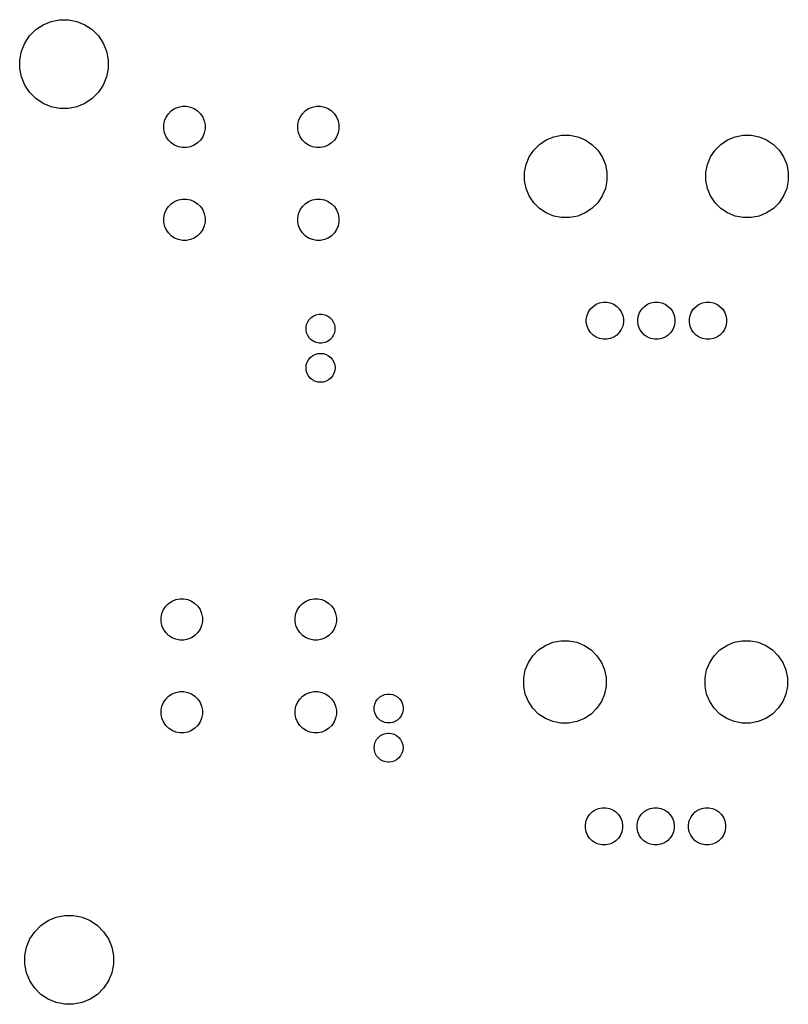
# Model space of a CAD drawing. Extents: x 3.14 to 8.97, y -6.18 to -2.48.
# Tile 2 of 8: x 3.14 to 4.6, y -4.45 to -2.58. Entities that reach past the tile are written whole.
import ezdxf

# ---------------------------------------------------------------- set-up
doc = ezdxf.new("R2010")
doc.units = 0
doc.header["$MEASUREMENT"] = 0
doc.layers.add('BLACK', color=7, linetype='CONTINUOUS')

msp = doc.modelspace()

# ---------------------------------------------------------------- linework, layer by layer
at = {"layer": 'BLACK', "linetype": 'CONTINUOUS'}
for p, q in [((3.16604, -2.59425), (3.17991, -2.58499)), ((3.17991, -2.58499), (3.19531, -2.57861)), ((3.19531, -2.57861), (3.21166, -2.57535)), ((3.21166, -2.57535), (3.22834, -2.57535)), ((3.22834, -2.57535), (3.24469, -2.57861)), ((3.24469, -2.57861), (3.26009, -2.58499)), ((3.26009, -2.58499), (3.27396, -2.59425)), ((3.14499, -2.61991), (3.15425, -2.60604)), ((3.15425, -2.60604), (3.16604, -2.59425)), ((3.27396, -2.59425), (3.28575, -2.60604)), ((3.28575, -2.60604), (3.29501, -2.61991)), ((3.13861, -2.63531), (3.14499, -2.61991)), ((3.29501, -2.61991), (3.30139, -2.63531)), ((3.13535, -2.65166), (3.13861, -2.63531)), ((3.30139, -2.63531), (3.30465, -2.65166)), ((3.13535, -2.66834), (3.13535, -2.65166)), ((3.13861, -2.68469), (3.13535, -2.66834)), ((3.30465, -2.66834), (3.30139, -2.68469)), ((3.30465, -2.65166), (3.30465, -2.66834)), ((3.14499, -2.70009), (3.13861, -2.68469)), ((3.30139, -2.68469), (3.29501, -2.70009)), ((3.15425, -2.71396), (3.14499, -2.70009)), ((3.29501, -2.70009), (3.28575, -2.71396)), ((3.16604, -2.72575), (3.15425, -2.71396)), ((3.28575, -2.71396), (3.27396, -2.72575)), ((3.17991, -2.73501), (3.16604, -2.72575)), ((3.19531, -2.74139), (3.17991, -2.73501)), ((3.21166, -2.74465), (3.19531, -2.74139)), ((3.24469, -2.74139), (3.22834, -2.74465)), ((3.26009, -2.73501), (3.24469, -2.74139)), ((3.27396, -2.72575), (3.26009, -2.73501)), ((3.43135, -2.74511), (3.43852, -2.74214)), ((3.43852, -2.74214), (3.44612, -2.74063)), ((3.44612, -2.74063), (3.45388, -2.74063)), ((3.45388, -2.74063), (3.46148, -2.74214)), ((3.46148, -2.74214), (3.46865, -2.74511)), ((3.68726, -2.74511), (3.69442, -2.74214)), ((3.69442, -2.74214), (3.70203, -2.74063)), ((3.70203, -2.74063), (3.70978, -2.74063)), ((3.70978, -2.74063), (3.71739, -2.74214)), ((3.71739, -2.74214), (3.72455, -2.74511)), ((3.22834, -2.74465), (3.21166, -2.74465)), ((3.41214, -2.76852), (3.41511, -2.76135)), ((3.41511, -2.76135), (3.41942, -2.7549)), ((3.41942, -2.7549), (3.4249, -2.74942)), ((3.4249, -2.74942), (3.43135, -2.74511)), ((3.46865, -2.74511), (3.4751, -2.74942)), ((3.4751, -2.74942), (3.48058, -2.7549)), ((3.48058, -2.7549), (3.48489, -2.76135)), ((3.48489, -2.76135), (3.48786, -2.76852)), ((3.66805, -2.76852), (3.67102, -2.76135)), ((3.67102, -2.76135), (3.67532, -2.7549)), ((3.67532, -2.7549), (3.68081, -2.74942)), ((3.68081, -2.74942), (3.68726, -2.74511)), ((3.72455, -2.74511), (3.731, -2.74942)), ((3.731, -2.74942), (3.73649, -2.7549)), ((3.73649, -2.7549), (3.74079, -2.76135)), ((3.74079, -2.76135), (3.74376, -2.76852)), ((3.41063, -2.77612), (3.41214, -2.76852)), ((3.41063, -2.78388), (3.41063, -2.77612)), ((3.48786, -2.76852), (3.48937, -2.77612)), ((3.48937, -2.77612), (3.48937, -2.78388)), ((3.66654, -2.77612), (3.66805, -2.76852)), ((3.66654, -2.78388), (3.66654, -2.77612)), ((3.74376, -2.76852), (3.74528, -2.77612)), ((3.74528, -2.77612), (3.74528, -2.78388)), ((3.41214, -2.79148), (3.41063, -2.78388)), ((3.41511, -2.79865), (3.41214, -2.79148)), ((3.41942, -2.8051), (3.41511, -2.79865)), ((3.48489, -2.79865), (3.48058, -2.8051)), ((3.48786, -2.79148), (3.48489, -2.79865)), ((3.48937, -2.78388), (3.48786, -2.79148)), ((3.66805, -2.79148), (3.66654, -2.78388)), ((3.67102, -2.79865), (3.66805, -2.79148)), ((3.67532, -2.8051), (3.67102, -2.79865)), ((3.74079, -2.79865), (3.73649, -2.8051)), ((3.74376, -2.79148), (3.74079, -2.79865)), ((3.74528, -2.78388), (3.74376, -2.79148)), ((4.14105, -2.80463), (4.15538, -2.7987)), ((4.15538, -2.7987), (4.17059, -2.79567)), ((4.17059, -2.79567), (4.1861, -2.79567)), ((4.1861, -2.79567), (4.20131, -2.7987)), ((4.20131, -2.7987), (4.21564, -2.80463)), ((4.48751, -2.80463), (4.50184, -2.7987)), ((4.50184, -2.7987), (4.51705, -2.79567)), ((4.51705, -2.79567), (4.53256, -2.79567)), ((4.53256, -2.79567), (4.54777, -2.7987)), ((4.54777, -2.7987), (4.5621, -2.80463)), ((3.4249, -2.81058), (3.41942, -2.8051)), ((3.43135, -2.81489), (3.4249, -2.81058)), ((3.43852, -2.81786), (3.43135, -2.81489)), ((3.44612, -2.81937), (3.43852, -2.81786)), ((3.46148, -2.81786), (3.45388, -2.81937)), ((3.46865, -2.81489), (3.46148, -2.81786)), ((3.4751, -2.81058), (3.46865, -2.81489)), ((3.48058, -2.8051), (3.4751, -2.81058)), ((3.68081, -2.81058), (3.67532, -2.8051)), ((3.68726, -2.81489), (3.68081, -2.81058)), ((3.69442, -2.81786), (3.68726, -2.81489)), ((3.70203, -2.81937), (3.69442, -2.81786)), ((3.71739, -2.81786), (3.70978, -2.81937)), ((3.72455, -2.81489), (3.71739, -2.81786)), ((3.731, -2.81058), (3.72455, -2.81489)), ((3.73649, -2.8051), (3.731, -2.81058)), ((4.11719, -2.82422), (4.12815, -2.81325)), ((4.12815, -2.81325), (4.14105, -2.80463)), ((4.21564, -2.80463), (4.22854, -2.81325)), ((4.22854, -2.81325), (4.23951, -2.82422)), ((4.46364, -2.82422), (4.47461, -2.81325)), ((4.47461, -2.81325), (4.48751, -2.80463)), ((4.5621, -2.80463), (4.575, -2.81325)), ((4.575, -2.81325), (4.58596, -2.82422)), ((3.45388, -2.81937), (3.44612, -2.81937)), ((3.70978, -2.81937), (3.70203, -2.81937)), ((4.10263, -2.85144), (4.10857, -2.83711)), ((4.10857, -2.83711), (4.11719, -2.82422)), ((4.23951, -2.82422), (4.24813, -2.83711)), ((4.24813, -2.83711), (4.25406, -2.85144)), ((4.44909, -2.85144), (4.45502, -2.83711)), ((4.45502, -2.83711), (4.46364, -2.82422)), ((4.58596, -2.82422), (4.59458, -2.83711)), ((4.59458, -2.83711), (4.60052, -2.85144)), ((4.09961, -2.86665), (4.10263, -2.85144)), ((4.25406, -2.85144), (4.25709, -2.86665)), ((4.44606, -2.86665), (4.44909, -2.85144)), ((4.60052, -2.85144), (4.60354, -2.86665)), ((4.09961, -2.88216), (4.09961, -2.86665)), ((4.25709, -2.86665), (4.25709, -2.88216)), ((4.44606, -2.88216), (4.44606, -2.86665)), ((4.60354, -2.86665), (4.60354, -2.88216)), ((4.10263, -2.89738), (4.09961, -2.88216)), ((4.25709, -2.88216), (4.25406, -2.89738)), ((4.44909, -2.89738), (4.44606, -2.88216)), ((4.60354, -2.88216), (4.60052, -2.89738)), ((4.10857, -2.91171), (4.10263, -2.89738)), ((4.11719, -2.9246), (4.10857, -2.91171)), ((4.24813, -2.91171), (4.23951, -2.9246)), ((4.25406, -2.89738), (4.24813, -2.91171)), ((4.45502, -2.91171), (4.44909, -2.89738)), ((4.46364, -2.9246), (4.45502, -2.91171)), ((4.59458, -2.91171), (4.58596, -2.9246)), ((4.60052, -2.89738), (4.59458, -2.91171)), ((3.41942, -2.93207), (3.4249, -2.92658)), ((3.4249, -2.92658), (3.43135, -2.92228)), ((3.43135, -2.92228), (3.43852, -2.91931)), ((3.43852, -2.91931), (3.44612, -2.9178)), ((3.44612, -2.9178), (3.45388, -2.9178)), ((3.45388, -2.9178), (3.46148, -2.91931)), ((3.46148, -2.91931), (3.46865, -2.92228)), ((3.46865, -2.92228), (3.4751, -2.92658)), ((3.4751, -2.92658), (3.48058, -2.93207)), ((3.67532, -2.93207), (3.68081, -2.92658)), ((3.68081, -2.92658), (3.68726, -2.92228)), ((3.68726, -2.92228), (3.69442, -2.91931)), ((3.69442, -2.91931), (3.70203, -2.9178)), ((3.70203, -2.9178), (3.70978, -2.9178)), ((3.70978, -2.9178), (3.71739, -2.91931)), ((3.71739, -2.91931), (3.72455, -2.92228)), ((3.72455, -2.92228), (3.731, -2.92658)), ((3.731, -2.92658), (3.73649, -2.93207)), ((4.12815, -2.93557), (4.11719, -2.9246)), ((4.23951, -2.9246), (4.22854, -2.93557)), ((4.47461, -2.93557), (4.46364, -2.9246)), ((4.58596, -2.9246), (4.575, -2.93557)), ((3.41063, -2.95329), (3.41214, -2.94568)), ((3.41214, -2.94568), (3.41511, -2.93852)), ((3.41511, -2.93852), (3.41942, -2.93207)), ((3.48058, -2.93207), (3.48489, -2.93852)), ((3.48489, -2.93852), (3.48786, -2.94568)), ((3.48786, -2.94568), (3.48937, -2.95329)), ((3.66654, -2.95329), (3.66805, -2.94568)), ((3.66805, -2.94568), (3.67102, -2.93852)), ((3.67102, -2.93852), (3.67532, -2.93207)), ((3.73649, -2.93207), (3.74079, -2.93852)), ((3.74079, -2.93852), (3.74376, -2.94568)), ((3.74376, -2.94568), (3.74528, -2.95329)), ((4.14105, -2.94419), (4.12815, -2.93557)), ((4.15538, -2.95012), (4.14105, -2.94419)), ((4.17059, -2.95315), (4.15538, -2.95012)), ((4.20131, -2.95012), (4.1861, -2.95315)), ((4.21564, -2.94419), (4.20131, -2.95012)), ((4.22854, -2.93557), (4.21564, -2.94419)), ((4.48751, -2.94419), (4.47461, -2.93557)), ((4.50184, -2.95012), (4.48751, -2.94419)), ((4.51705, -2.95315), (4.50184, -2.95012)), ((4.54777, -2.95012), (4.53256, -2.95315)), ((4.5621, -2.94419), (4.54777, -2.95012)), ((4.575, -2.93557), (4.5621, -2.94419)), ((3.41063, -2.96104), (3.41063, -2.95329)), ((3.41214, -2.96865), (3.41063, -2.96104)), ((3.41511, -2.97581), (3.41214, -2.96865)), ((3.48786, -2.96865), (3.48489, -2.97581)), ((3.48937, -2.96104), (3.48786, -2.96865)), ((3.48937, -2.95329), (3.48937, -2.96104)), ((3.66654, -2.96104), (3.66654, -2.95329)), ((3.66805, -2.96865), (3.66654, -2.96104)), ((3.67102, -2.97581), (3.66805, -2.96865)), ((3.74376, -2.96865), (3.74079, -2.97581)), ((3.74528, -2.96104), (3.74376, -2.96865)), ((3.74528, -2.95329), (3.74528, -2.96104)), ((4.1861, -2.95315), (4.17059, -2.95315)), ((4.53256, -2.95315), (4.51705, -2.95315)), ((3.41942, -2.98226), (3.41511, -2.97581)), ((3.4249, -2.98775), (3.41942, -2.98226)), ((3.43135, -2.99205), (3.4249, -2.98775)), ((3.4751, -2.98775), (3.46865, -2.99205)), ((3.48058, -2.98226), (3.4751, -2.98775)), ((3.48489, -2.97581), (3.48058, -2.98226)), ((3.67532, -2.98226), (3.67102, -2.97581)), ((3.68081, -2.98775), (3.67532, -2.98226)), ((3.68726, -2.99205), (3.68081, -2.98775)), ((3.731, -2.98775), (3.72455, -2.99205)), ((3.73649, -2.98226), (3.731, -2.98775)), ((3.74079, -2.97581), (3.73649, -2.98226)), ((3.43852, -2.99502), (3.43135, -2.99205)), ((3.44612, -2.99654), (3.43852, -2.99502)), ((3.45388, -2.99654), (3.44612, -2.99654)), ((3.46148, -2.99502), (3.45388, -2.99654)), ((3.46865, -2.99205), (3.46148, -2.99502)), ((3.69442, -2.99502), (3.68726, -2.99205)), ((3.70203, -2.99654), (3.69442, -2.99502)), ((3.70978, -2.99654), (3.70203, -2.99654)), ((3.71739, -2.99502), (3.70978, -2.99654)), ((3.72455, -2.99205), (3.71739, -2.99502)), ((4.23056, -3.12248), (4.23637, -3.1186)), ((4.23637, -3.1186), (4.24281, -3.11593)), ((4.24281, -3.11593), (4.24966, -3.11457)), ((4.24966, -3.11457), (4.25664, -3.11457)), ((4.25664, -3.11457), (4.26349, -3.11593)), ((4.26349, -3.11593), (4.26993, -3.1186)), ((4.26993, -3.1186), (4.27574, -3.12248)), ((4.32899, -3.12248), (4.33479, -3.1186)), ((4.33479, -3.1186), (4.34124, -3.11593)), ((4.34124, -3.11593), (4.34808, -3.11457)), ((4.34808, -3.11457), (4.35506, -3.11457)), ((4.35506, -3.11457), (4.36191, -3.11593)), ((4.36191, -3.11593), (4.36836, -3.1186)), ((4.36836, -3.1186), (4.37416, -3.12248)), ((4.42741, -3.12248), (4.43322, -3.1186)), ((4.43322, -3.1186), (4.43966, -3.11593)), ((4.43966, -3.11593), (4.44651, -3.11457)), ((4.44651, -3.11457), (4.45349, -3.11457)), ((4.45349, -3.11457), (4.46034, -3.11593)), ((4.46034, -3.11593), (4.46678, -3.1186)), ((4.46678, -3.1186), (4.47259, -3.12248)), ((3.70196, -3.1385), (3.70729, -3.13744)), ((3.70729, -3.13744), (3.71271, -3.13744)), ((3.71271, -3.13744), (3.71804, -3.1385)), ((4.21908, -3.13966), (4.22175, -3.13322)), ((4.22175, -3.13322), (4.22563, -3.12741)), ((4.22563, -3.12741), (4.23056, -3.12248)), ((4.27574, -3.12248), (4.28067, -3.12741)), ((4.28067, -3.12741), (4.28455, -3.13322)), ((4.28455, -3.13322), (4.28722, -3.13966)), ((4.3175, -3.13966), (4.32017, -3.13322)), ((4.32017, -3.13322), (4.32405, -3.12741)), ((4.32405, -3.12741), (4.32899, -3.12248)), ((4.37416, -3.12248), (4.3791, -3.12741)), ((4.3791, -3.12741), (4.38298, -3.13322)), ((4.38298, -3.13322), (4.38565, -3.13966)), ((4.41593, -3.13966), (4.4186, -3.13322)), ((4.4186, -3.13322), (4.42248, -3.12741)), ((4.42248, -3.12741), (4.42741, -3.12248)), ((4.47259, -3.12248), (4.47752, -3.12741)), ((4.47752, -3.12741), (4.4814, -3.13322)), ((4.4814, -3.13322), (4.48407, -3.13966)), ((3.68244, -3.16229), (3.6835, -3.15696)), ((3.6835, -3.15696), (3.68558, -3.15195)), ((3.68558, -3.15195), (3.68859, -3.14743)), ((3.68859, -3.14743), (3.69243, -3.14359)), ((3.69243, -3.14359), (3.69695, -3.14058)), ((3.69695, -3.14058), (3.70196, -3.1385)), ((3.71804, -3.1385), (3.72305, -3.14058)), ((3.72305, -3.14058), (3.72757, -3.14359)), ((3.72757, -3.14359), (3.73141, -3.14743)), ((3.73141, -3.14743), (3.73442, -3.15195)), ((3.73442, -3.15195), (3.7365, -3.15696)), ((3.7365, -3.15696), (3.73756, -3.16229)), ((4.21772, -3.14651), (4.21908, -3.13966)), ((4.21772, -3.15349), (4.21772, -3.14651)), ((4.21908, -3.16034), (4.21772, -3.15349)), ((4.28722, -3.13966), (4.28858, -3.14651)), ((4.28858, -3.15349), (4.28722, -3.16034)), ((4.28858, -3.14651), (4.28858, -3.15349)), ((4.31614, -3.14651), (4.3175, -3.13966)), ((4.31614, -3.15349), (4.31614, -3.14651)), ((4.3175, -3.16034), (4.31614, -3.15349)), ((4.38565, -3.13966), (4.38701, -3.14651)), ((4.38701, -3.15349), (4.38565, -3.16034)), ((4.38701, -3.14651), (4.38701, -3.15349)), ((4.41457, -3.14651), (4.41593, -3.13966)), ((4.41457, -3.15349), (4.41457, -3.14651)), ((4.41593, -3.16034), (4.41457, -3.15349)), ((4.48407, -3.13966), (4.48543, -3.14651)), ((4.48543, -3.15349), (4.48407, -3.16034)), ((4.48543, -3.14651), (4.48543, -3.15349)), ((3.68244, -3.16771), (3.68244, -3.16229)), ((3.6835, -3.17304), (3.68244, -3.16771)), ((3.68558, -3.17805), (3.6835, -3.17304)), ((3.7365, -3.17304), (3.73442, -3.17805)), ((3.73756, -3.16771), (3.7365, -3.17304)), ((3.73756, -3.16229), (3.73756, -3.16771)), ((4.22175, -3.16678), (4.21908, -3.16034)), ((4.22563, -3.17259), (4.22175, -3.16678)), ((4.23056, -3.17752), (4.22563, -3.17259)), ((4.28067, -3.17259), (4.27574, -3.17752)), ((4.28455, -3.16678), (4.28067, -3.17259)), ((4.28722, -3.16034), (4.28455, -3.16678)), ((4.32017, -3.16678), (4.3175, -3.16034)), ((4.32405, -3.17259), (4.32017, -3.16678)), ((4.32899, -3.17752), (4.32405, -3.17259)), ((4.3791, -3.17259), (4.37416, -3.17752)), ((4.38298, -3.16678), (4.3791, -3.17259)), ((4.38565, -3.16034), (4.38298, -3.16678)), ((4.4186, -3.16678), (4.41593, -3.16034)), ((4.42248, -3.17259), (4.4186, -3.16678)), ((4.42741, -3.17752), (4.42248, -3.17259)), ((4.47752, -3.17259), (4.47259, -3.17752)), ((4.4814, -3.16678), (4.47752, -3.17259)), ((4.48407, -3.16034), (4.4814, -3.16678)), ((3.68859, -3.18257), (3.68558, -3.17805)), ((3.69243, -3.18641), (3.68859, -3.18257)), ((3.69695, -3.18942), (3.69243, -3.18641)), ((3.70196, -3.1915), (3.69695, -3.18942)), ((3.70729, -3.19256), (3.70196, -3.1915)), ((3.71271, -3.19256), (3.70729, -3.19256)), ((3.71804, -3.1915), (3.71271, -3.19256)), ((3.72305, -3.18942), (3.71804, -3.1915)), ((3.72757, -3.18641), (3.72305, -3.18942)), ((3.73141, -3.18257), (3.72757, -3.18641)), ((3.73442, -3.17805), (3.73141, -3.18257)), ((4.23637, -3.1814), (4.23056, -3.17752)), ((4.24281, -3.18407), (4.23637, -3.1814)), ((4.24966, -3.18543), (4.24281, -3.18407)), ((4.25664, -3.18543), (4.24966, -3.18543)), ((4.26349, -3.18407), (4.25664, -3.18543)), ((4.26993, -3.1814), (4.26349, -3.18407)), ((4.27574, -3.17752), (4.26993, -3.1814)), ((4.33479, -3.1814), (4.32899, -3.17752)), ((4.34124, -3.18407), (4.33479, -3.1814)), ((4.34808, -3.18543), (4.34124, -3.18407)), ((4.35506, -3.18543), (4.34808, -3.18543)), ((4.36191, -3.18407), (4.35506, -3.18543)), ((4.36836, -3.1814), (4.36191, -3.18407)), ((4.37416, -3.17752), (4.36836, -3.1814)), ((4.43322, -3.1814), (4.42741, -3.17752)), ((4.43966, -3.18407), (4.43322, -3.1814)), ((4.44651, -3.18543), (4.43966, -3.18407)), ((4.45349, -3.18543), (4.44651, -3.18543)), ((4.46034, -3.18407), (4.45349, -3.18543)), ((4.46678, -3.1814), (4.46034, -3.18407)), ((4.47259, -3.17752), (4.46678, -3.1814)), ((3.6994, -3.21422), (3.7046, -3.21264)), ((3.7046, -3.21264), (3.70865, -3.21224)), ((3.70865, -3.21224), (3.71135, -3.21224)), ((3.71135, -3.21224), (3.7154, -3.21264)), ((3.7154, -3.21264), (3.7206, -3.21422)), ((3.68284, -3.2344), (3.68442, -3.22921)), ((3.68442, -3.22921), (3.68697, -3.22442)), ((3.68697, -3.22442), (3.69042, -3.22022)), ((3.69042, -3.22022), (3.69461, -3.21678)), ((3.69461, -3.21678), (3.6994, -3.21422)), ((3.7206, -3.21422), (3.72539, -3.21678)), ((3.72539, -3.21678), (3.72958, -3.22022)), ((3.72958, -3.22022), (3.73303, -3.22442)), ((3.73303, -3.22442), (3.73558, -3.22921)), ((3.73558, -3.22921), (3.73716, -3.2344)), ((3.68231, -3.2398), (3.68284, -3.2344)), ((3.68284, -3.24521), (3.68231, -3.2398)), ((3.68442, -3.2504), (3.68284, -3.24521)), ((3.68697, -3.25519), (3.68442, -3.2504)), ((3.73558, -3.2504), (3.73303, -3.25519)), ((3.73716, -3.24521), (3.73558, -3.2504)), ((3.73716, -3.2344), (3.73769, -3.2398)), ((3.73769, -3.2398), (3.73716, -3.24521)), ((3.69042, -3.25938), (3.68697, -3.25519)), ((3.69461, -3.26283), (3.69042, -3.25938)), ((3.6994, -3.26539), (3.69461, -3.26283)), ((3.7046, -3.26696), (3.6994, -3.26539)), ((3.70865, -3.26736), (3.7046, -3.26696)), ((3.71135, -3.26736), (3.70865, -3.26736)), ((3.7154, -3.26696), (3.71135, -3.26736)), ((3.7206, -3.26539), (3.7154, -3.26696)), ((3.72539, -3.26283), (3.7206, -3.26539)), ((3.72958, -3.25938), (3.72539, -3.26283)), ((3.73303, -3.25519), (3.72958, -3.25938)), ((3.42635, -3.68511), (3.43352, -3.68214)), ((3.43352, -3.68214), (3.44112, -3.68063)), ((3.44112, -3.68063), (3.44888, -3.68063)), ((3.44888, -3.68063), (3.45648, -3.68214)), ((3.45648, -3.68214), (3.46365, -3.68511)), ((3.68226, -3.68511), (3.68942, -3.68214)), ((3.68942, -3.68214), (3.69703, -3.68063)), ((3.69703, -3.68063), (3.70478, -3.68063)), ((3.70478, -3.68063), (3.71239, -3.68214)), ((3.71239, -3.68214), (3.71955, -3.68511)), ((3.40714, -3.70852), (3.41011, -3.70135)), ((3.41011, -3.70135), (3.41442, -3.6949)), ((3.41442, -3.6949), (3.4199, -3.68942)), ((3.4199, -3.68942), (3.42635, -3.68511)), ((3.46365, -3.68511), (3.4701, -3.68942)), ((3.4701, -3.68942), (3.47558, -3.6949)), ((3.47558, -3.6949), (3.47989, -3.70135)), ((3.47989, -3.70135), (3.48286, -3.70852)), ((3.66305, -3.70852), (3.66602, -3.70135)), ((3.66602, -3.70135), (3.67032, -3.6949)), ((3.67032, -3.6949), (3.67581, -3.68942)), ((3.67581, -3.68942), (3.68226, -3.68511)), ((3.71955, -3.68511), (3.726, -3.68942)), ((3.726, -3.68942), (3.73149, -3.6949)), ((3.73149, -3.6949), (3.73579, -3.70135)), ((3.73579, -3.70135), (3.73876, -3.70852)), ((3.40563, -3.71612), (3.40714, -3.70852)), ((3.40563, -3.72388), (3.40563, -3.71612)), ((3.48286, -3.70852), (3.48437, -3.71612)), ((3.48437, -3.71612), (3.48437, -3.72388)), ((3.66154, -3.71612), (3.66305, -3.70852)), ((3.66154, -3.72388), (3.66154, -3.71612)), ((3.73876, -3.70852), (3.74028, -3.71612)), ((3.74028, -3.71612), (3.74028, -3.72388)), ((3.40714, -3.73148), (3.40563, -3.72388)), ((3.41011, -3.73865), (3.40714, -3.73148)), ((3.41442, -3.7451), (3.41011, -3.73865)), ((3.47989, -3.73865), (3.47558, -3.7451)), ((3.48286, -3.73148), (3.47989, -3.73865)), ((3.48437, -3.72388), (3.48286, -3.73148)), ((3.66305, -3.73148), (3.66154, -3.72388)), ((3.66602, -3.73865), (3.66305, -3.73148)), ((3.67032, -3.7451), (3.66602, -3.73865)), ((3.73579, -3.73865), (3.73149, -3.7451)), ((3.73876, -3.73148), (3.73579, -3.73865)), ((3.74028, -3.72388), (3.73876, -3.73148)), ((3.4199, -3.75058), (3.41442, -3.7451)), ((3.42635, -3.75489), (3.4199, -3.75058)), ((3.43352, -3.75786), (3.42635, -3.75489)), ((3.44112, -3.75937), (3.43352, -3.75786)), ((3.45648, -3.75786), (3.44888, -3.75937)), ((3.46365, -3.75489), (3.45648, -3.75786)), ((3.4701, -3.75058), (3.46365, -3.75489)), ((3.47558, -3.7451), (3.4701, -3.75058)), ((3.67581, -3.75058), (3.67032, -3.7451)), ((3.68226, -3.75489), (3.67581, -3.75058)), ((3.68942, -3.75786), (3.68226, -3.75489)), ((3.69703, -3.75937), (3.68942, -3.75786)), ((3.71239, -3.75786), (3.70478, -3.75937)), ((3.71955, -3.75489), (3.71239, -3.75786)), ((3.726, -3.75058), (3.71955, -3.75489)), ((3.73149, -3.7451), (3.726, -3.75058)), ((3.44888, -3.75937), (3.44112, -3.75937)), ((3.70478, -3.75937), (3.69703, -3.75937)), ((4.12658, -3.77825), (4.13947, -3.76963)), ((4.13947, -3.76963), (4.1538, -3.7637)), ((4.1538, -3.7637), (4.16902, -3.76067)), ((4.16902, -3.76067), (4.18453, -3.76067)), ((4.18453, -3.76067), (4.19974, -3.7637)), ((4.19974, -3.7637), (4.21407, -3.76963)), ((4.21407, -3.76963), (4.22697, -3.77825)), ((4.47303, -3.77825), (4.48593, -3.76963)), ((4.48593, -3.76963), (4.50026, -3.7637)), ((4.50026, -3.7637), (4.51547, -3.76067)), ((4.51547, -3.76067), (4.53098, -3.76067)), ((4.53098, -3.76067), (4.5462, -3.7637)), ((4.5462, -3.7637), (4.56053, -3.76963)), ((4.56053, -3.76963), (4.57342, -3.77825)), ((4.10699, -3.80211), (4.11561, -3.78922)), ((4.11561, -3.78922), (4.12658, -3.77825)), ((4.22697, -3.77825), (4.23793, -3.78922)), ((4.23793, -3.78922), (4.24655, -3.80211)), ((4.45345, -3.80211), (4.46207, -3.78922)), ((4.46207, -3.78922), (4.47303, -3.77825)), ((4.57342, -3.77825), (4.58439, -3.78922)), ((4.58439, -3.78922), (4.59301, -3.80211)), ((4.10106, -3.81644), (4.10699, -3.80211)), ((4.24655, -3.80211), (4.25249, -3.81644)), ((4.44751, -3.81644), (4.45345, -3.80211)), ((4.59301, -3.80211), (4.59894, -3.81644)), ((4.09803, -3.83165), (4.10106, -3.81644)), ((4.09803, -3.84716), (4.09803, -3.83165)), ((4.25249, -3.81644), (4.25551, -3.83165)), ((4.25551, -3.83165), (4.25551, -3.84716)), ((4.44449, -3.83165), (4.44751, -3.81644)), ((4.44449, -3.84716), (4.44449, -3.83165)), ((4.59894, -3.81644), (4.60197, -3.83165)), ((4.60197, -3.83165), (4.60197, -3.84716)), ((4.10106, -3.86238), (4.09803, -3.84716)), ((4.25551, -3.84716), (4.25249, -3.86238)), ((4.44751, -3.86238), (4.44449, -3.84716)), ((4.60197, -3.84716), (4.59894, -3.86238)), ((3.41442, -3.87207), (3.4199, -3.86658)), ((3.4199, -3.86658), (3.42635, -3.86228)), ((3.42635, -3.86228), (3.43352, -3.85931)), ((3.43352, -3.85931), (3.44112, -3.8578)), ((3.44112, -3.8578), (3.44888, -3.8578)), ((3.44888, -3.8578), (3.45648, -3.85931)), ((3.45648, -3.85931), (3.46365, -3.86228)), ((3.46365, -3.86228), (3.4701, -3.86658)), ((3.4701, -3.86658), (3.47558, -3.87207)), ((3.67032, -3.87207), (3.67581, -3.86658)), ((3.67581, -3.86658), (3.68226, -3.86228)), ((3.68226, -3.86228), (3.68942, -3.85931)), ((3.68942, -3.85931), (3.69703, -3.8578)), ((3.69703, -3.8578), (3.70478, -3.8578)), ((3.70478, -3.8578), (3.71239, -3.85931)), ((3.71239, -3.85931), (3.71955, -3.86228)), ((3.71955, -3.86228), (3.726, -3.86658)), ((3.726, -3.86658), (3.73149, -3.87207)), ((3.81859, -3.87243), (3.82243, -3.86859)), ((3.82243, -3.86859), (3.82695, -3.86558)), ((3.82695, -3.86558), (3.83196, -3.8635)), ((3.83196, -3.8635), (3.83729, -3.86244)), ((3.83729, -3.86244), (3.84271, -3.86244)), ((3.84271, -3.86244), (3.84804, -3.8635)), ((3.84804, -3.8635), (3.85305, -3.86558)), ((3.85305, -3.86558), (3.85757, -3.86859)), ((3.85757, -3.86859), (3.86141, -3.87243)), ((4.10699, -3.87671), (4.10106, -3.86238)), ((4.25249, -3.86238), (4.24655, -3.87671)), ((4.45345, -3.87671), (4.44751, -3.86238)), ((4.59894, -3.86238), (4.59301, -3.87671)), ((3.40563, -3.89329), (3.40714, -3.88568)), ((3.40714, -3.88568), (3.41011, -3.87852)), ((3.41011, -3.87852), (3.41442, -3.87207)), ((3.47558, -3.87207), (3.47989, -3.87852)), ((3.47989, -3.87852), (3.48286, -3.88568)), ((3.48286, -3.88568), (3.48437, -3.89329)), ((3.66154, -3.89329), (3.66305, -3.88568)), ((3.66305, -3.88568), (3.66602, -3.87852)), ((3.66602, -3.87852), (3.67032, -3.87207)), ((3.73149, -3.87207), (3.73579, -3.87852)), ((3.73579, -3.87852), (3.73876, -3.88568)), ((3.73876, -3.88568), (3.74028, -3.89329)), ((3.81244, -3.88729), (3.8135, -3.88196)), ((3.81244, -3.89271), (3.81244, -3.88729)), ((3.8135, -3.88196), (3.81558, -3.87695)), ((3.81558, -3.87695), (3.81859, -3.87243)), ((3.86141, -3.87243), (3.86442, -3.87695)), ((3.86442, -3.87695), (3.8665, -3.88196)), ((3.8665, -3.88196), (3.86756, -3.88729)), ((3.86756, -3.88729), (3.86756, -3.89271)), ((4.11561, -3.8896), (4.10699, -3.87671)), ((4.12658, -3.90057), (4.11561, -3.8896)), ((4.23793, -3.8896), (4.22697, -3.90057)), ((4.24655, -3.87671), (4.23793, -3.8896)), ((4.46207, -3.8896), (4.45345, -3.87671)), ((4.47303, -3.90057), (4.46207, -3.8896)), ((4.58439, -3.8896), (4.57342, -3.90057)), ((4.59301, -3.87671), (4.58439, -3.8896)), ((3.40563, -3.90104), (3.40563, -3.89329)), ((3.40714, -3.90865), (3.40563, -3.90104)), ((3.41011, -3.91581), (3.40714, -3.90865)), ((3.48286, -3.90865), (3.47989, -3.91581)), ((3.48437, -3.90104), (3.48286, -3.90865)), ((3.48437, -3.89329), (3.48437, -3.90104)), ((3.66154, -3.90104), (3.66154, -3.89329)), ((3.66305, -3.90865), (3.66154, -3.90104)), ((3.66602, -3.91581), (3.66305, -3.90865)), ((3.73876, -3.90865), (3.73579, -3.91581)), ((3.74028, -3.90104), (3.73876, -3.90865)), ((3.74028, -3.89329), (3.74028, -3.90104)), ((3.8135, -3.89804), (3.81244, -3.89271)), ((3.81558, -3.90305), (3.8135, -3.89804)), ((3.81859, -3.90757), (3.81558, -3.90305)), ((3.82243, -3.91141), (3.81859, -3.90757)), ((3.86141, -3.90757), (3.85757, -3.91141)), ((3.86442, -3.90305), (3.86141, -3.90757)), ((3.8665, -3.89804), (3.86442, -3.90305)), ((3.86756, -3.89271), (3.8665, -3.89804)), ((4.13947, -3.90919), (4.12658, -3.90057)), ((4.22697, -3.90057), (4.21407, -3.90919)), ((4.48593, -3.90919), (4.47303, -3.90057)), ((4.57342, -3.90057), (4.56053, -3.90919)), ((3.41442, -3.92226), (3.41011, -3.91581)), ((3.4199, -3.92775), (3.41442, -3.92226)), ((3.47558, -3.92226), (3.4701, -3.92775)), ((3.47989, -3.91581), (3.47558, -3.92226)), ((3.67032, -3.92226), (3.66602, -3.91581)), ((3.67581, -3.92775), (3.67032, -3.92226)), ((3.73149, -3.92226), (3.726, -3.92775)), ((3.73579, -3.91581), (3.73149, -3.92226)), ((3.82695, -3.91442), (3.82243, -3.91141)), ((3.83196, -3.9165), (3.82695, -3.91442)), ((3.83729, -3.91756), (3.83196, -3.9165)), ((3.84271, -3.91756), (3.83729, -3.91756)), ((3.84804, -3.9165), (3.84271, -3.91756)), ((3.85305, -3.91442), (3.84804, -3.9165)), ((3.85757, -3.91141), (3.85305, -3.91442)), ((4.1538, -3.91512), (4.13947, -3.90919)), ((4.16902, -3.91815), (4.1538, -3.91512)), ((4.18453, -3.91815), (4.16902, -3.91815)), ((4.19974, -3.91512), (4.18453, -3.91815)), ((4.21407, -3.90919), (4.19974, -3.91512)), ((4.50026, -3.91512), (4.48593, -3.90919)), ((4.51547, -3.91815), (4.50026, -3.91512)), ((4.53098, -3.91815), (4.51547, -3.91815)), ((4.5462, -3.91512), (4.53098, -3.91815)), ((4.56053, -3.90919), (4.5462, -3.91512)), ((3.42635, -3.93205), (3.4199, -3.92775)), ((3.43352, -3.93502), (3.42635, -3.93205)), ((3.44112, -3.93654), (3.43352, -3.93502)), ((3.44888, -3.93654), (3.44112, -3.93654)), ((3.45648, -3.93502), (3.44888, -3.93654)), ((3.46365, -3.93205), (3.45648, -3.93502)), ((3.4701, -3.92775), (3.46365, -3.93205)), ((3.68226, -3.93205), (3.67581, -3.92775)), ((3.68942, -3.93502), (3.68226, -3.93205)), ((3.69703, -3.93654), (3.68942, -3.93502)), ((3.70478, -3.93654), (3.69703, -3.93654)), ((3.71239, -3.93502), (3.70478, -3.93654)), ((3.71955, -3.93205), (3.71239, -3.93502)), ((3.726, -3.92775), (3.71955, -3.93205)), ((3.81697, -3.94942), (3.82042, -3.94522)), ((3.82042, -3.94522), (3.82461, -3.94178)), ((3.82461, -3.94178), (3.8294, -3.93922)), ((3.8294, -3.93922), (3.8346, -3.93764)), ((3.8346, -3.93764), (3.83865, -3.93724)), ((3.83865, -3.93724), (3.84135, -3.93724)), ((3.84135, -3.93724), (3.8454, -3.93764)), ((3.8454, -3.93764), (3.8506, -3.93922)), ((3.8506, -3.93922), (3.85539, -3.94178)), ((3.85539, -3.94178), (3.85958, -3.94522)), ((3.85958, -3.94522), (3.86303, -3.94942)), ((3.81231, -3.9648), (3.81284, -3.9594)), ((3.81284, -3.97021), (3.81231, -3.9648)), ((3.81284, -3.9594), (3.81442, -3.95421)), ((3.81442, -3.95421), (3.81697, -3.94942)), ((3.86303, -3.94942), (3.86558, -3.95421)), ((3.86558, -3.95421), (3.86716, -3.9594)), ((3.86716, -3.9594), (3.86769, -3.9648)), ((3.86769, -3.9648), (3.86716, -3.97021)), ((3.81442, -3.9754), (3.81284, -3.97021)), ((3.81697, -3.98019), (3.81442, -3.9754)), ((3.82042, -3.98438), (3.81697, -3.98019)), ((3.86303, -3.98019), (3.85958, -3.98438)), ((3.86558, -3.9754), (3.86303, -3.98019)), ((3.86716, -3.97021), (3.86558, -3.9754)), ((3.82461, -3.98783), (3.82042, -3.98438)), ((3.8294, -3.99039), (3.82461, -3.98783)), ((3.8346, -3.99196), (3.8294, -3.99039)), ((3.83865, -3.99236), (3.8346, -3.99196)), ((3.84135, -3.99236), (3.83865, -3.99236)), ((3.8454, -3.99196), (3.84135, -3.99236)), ((3.8506, -3.99039), (3.8454, -3.99196)), ((3.85539, -3.98783), (3.8506, -3.99039)), ((3.85958, -3.98438), (3.85539, -3.98783)), ((4.22017, -4.09822), (4.22405, -4.09241)), ((4.22405, -4.09241), (4.22899, -4.08748)), ((4.22899, -4.08748), (4.23479, -4.0836)), ((4.23479, -4.0836), (4.24124, -4.08093)), ((4.24124, -4.08093), (4.24808, -4.07957)), ((4.24808, -4.07957), (4.25506, -4.07957)), ((4.25506, -4.07957), (4.26191, -4.08093)), ((4.26191, -4.08093), (4.26836, -4.0836)), ((4.26836, -4.0836), (4.27416, -4.08748)), ((4.27416, -4.08748), (4.2791, -4.09241)), ((4.2791, -4.09241), (4.28298, -4.09822)), ((4.3186, -4.09822), (4.32248, -4.09241)), ((4.32248, -4.09241), (4.32741, -4.08748)), ((4.32741, -4.08748), (4.33322, -4.0836)), ((4.33322, -4.0836), (4.33966, -4.08093)), ((4.33966, -4.08093), (4.34651, -4.07957)), ((4.34651, -4.07957), (4.35349, -4.07957)), ((4.35349, -4.07957), (4.36034, -4.08093)), ((4.36034, -4.08093), (4.36678, -4.0836)), ((4.36678, -4.0836), (4.37259, -4.08748)), ((4.37259, -4.08748), (4.37752, -4.09241)), ((4.37752, -4.09241), (4.3814, -4.09822)), ((4.41702, -4.09822), (4.4209, -4.09241)), ((4.4209, -4.09241), (4.42584, -4.08748)), ((4.42584, -4.08748), (4.43164, -4.0836)), ((4.43164, -4.0836), (4.43809, -4.08093)), ((4.43809, -4.08093), (4.44494, -4.07957)), ((4.44494, -4.07957), (4.45192, -4.07957)), ((4.45192, -4.07957), (4.45876, -4.08093)), ((4.45876, -4.08093), (4.46521, -4.0836)), ((4.46521, -4.0836), (4.47101, -4.08748)), ((4.47101, -4.08748), (4.47595, -4.09241)), ((4.47595, -4.09241), (4.47983, -4.09822)), ((4.21614, -4.11151), (4.2175, -4.10466)), ((4.21614, -4.11849), (4.21614, -4.11151)), ((4.2175, -4.10466), (4.22017, -4.09822)), ((4.28298, -4.09822), (4.28565, -4.10466)), ((4.28565, -4.10466), (4.28701, -4.11151)), ((4.28701, -4.11151), (4.28701, -4.11849)), ((4.31457, -4.11151), (4.31593, -4.10466)), ((4.31457, -4.11849), (4.31457, -4.11151)), ((4.31593, -4.10466), (4.3186, -4.09822)), ((4.3814, -4.09822), (4.38407, -4.10466)), ((4.38407, -4.10466), (4.38543, -4.11151)), ((4.38543, -4.11151), (4.38543, -4.11849)), ((4.41299, -4.11151), (4.41435, -4.10466)), ((4.41299, -4.11849), (4.41299, -4.11151)), ((4.41435, -4.10466), (4.41702, -4.09822)), ((4.47983, -4.09822), (4.4825, -4.10466)), ((4.4825, -4.10466), (4.48386, -4.11151)), ((4.48386, -4.11151), (4.48386, -4.11849)), ((4.2175, -4.12534), (4.21614, -4.11849)), ((4.22017, -4.13178), (4.2175, -4.12534)), ((4.22405, -4.13759), (4.22017, -4.13178)), ((4.28298, -4.13178), (4.2791, -4.13759)), ((4.28565, -4.12534), (4.28298, -4.13178)), ((4.28701, -4.11849), (4.28565, -4.12534)), ((4.31593, -4.12534), (4.31457, -4.11849)), ((4.3186, -4.13178), (4.31593, -4.12534)), ((4.32248, -4.13759), (4.3186, -4.13178)), ((4.3814, -4.13178), (4.37752, -4.13759)), ((4.38407, -4.12534), (4.3814, -4.13178)), ((4.38543, -4.11849), (4.38407, -4.12534)), ((4.41435, -4.12534), (4.41299, -4.11849)), ((4.41702, -4.13178), (4.41435, -4.12534)), ((4.4209, -4.13759), (4.41702, -4.13178)), ((4.47983, -4.13178), (4.47595, -4.13759)), ((4.4825, -4.12534), (4.47983, -4.13178)), ((4.48386, -4.11849), (4.4825, -4.12534)), ((4.22899, -4.14252), (4.22405, -4.13759)), ((4.23479, -4.1464), (4.22899, -4.14252)), ((4.24124, -4.14907), (4.23479, -4.1464)), ((4.24808, -4.15043), (4.24124, -4.14907)), ((4.25506, -4.15043), (4.24808, -4.15043)), ((4.26191, -4.14907), (4.25506, -4.15043)), ((4.26836, -4.1464), (4.26191, -4.14907)), ((4.27416, -4.14252), (4.26836, -4.1464)), ((4.2791, -4.13759), (4.27416, -4.14252)), ((4.32741, -4.14252), (4.32248, -4.13759)), ((4.33322, -4.1464), (4.32741, -4.14252)), ((4.33966, -4.14907), (4.33322, -4.1464)), ((4.34651, -4.15043), (4.33966, -4.14907)), ((4.35349, -4.15043), (4.34651, -4.15043)), ((4.36034, -4.14907), (4.35349, -4.15043)), ((4.36678, -4.1464), (4.36034, -4.14907)), ((4.37259, -4.14252), (4.36678, -4.1464)), ((4.37752, -4.13759), (4.37259, -4.14252)), ((4.42584, -4.14252), (4.4209, -4.13759)), ((4.43164, -4.1464), (4.42584, -4.14252)), ((4.43809, -4.14907), (4.43164, -4.1464)), ((4.44494, -4.15043), (4.43809, -4.14907)), ((4.45192, -4.15043), (4.44494, -4.15043)), ((4.45876, -4.14907), (4.45192, -4.15043)), ((4.46521, -4.1464), (4.45876, -4.14907)), ((4.47101, -4.14252), (4.46521, -4.1464)), ((4.47595, -4.13759), (4.47101, -4.14252)), ((3.17604, -4.30425), (3.18991, -4.29499)), ((3.18991, -4.29499), (3.20531, -4.28861)), ((3.20531, -4.28861), (3.22166, -4.28535)), ((3.22166, -4.28535), (3.23834, -4.28535)), ((3.23834, -4.28535), (3.25469, -4.28861)), ((3.25469, -4.28861), (3.27009, -4.29499)), ((3.27009, -4.29499), (3.28396, -4.30425)), ((3.15499, -4.32991), (3.16425, -4.31604)), ((3.16425, -4.31604), (3.17604, -4.30425)), ((3.28396, -4.30425), (3.29575, -4.31604)), ((3.29575, -4.31604), (3.30501, -4.32991)), ((3.14861, -4.34531), (3.15499, -4.32991)), ((3.30501, -4.32991), (3.31139, -4.34531)), ((3.14535, -4.36166), (3.14861, -4.34531)), ((3.31139, -4.34531), (3.31465, -4.36166)), ((3.14535, -4.37834), (3.14535, -4.36166)), ((3.14861, -4.39469), (3.14535, -4.37834)), ((3.31465, -4.37834), (3.31139, -4.39469)), ((3.31465, -4.36166), (3.31465, -4.37834)), ((3.15499, -4.41009), (3.14861, -4.39469)), ((3.31139, -4.39469), (3.30501, -4.41009)), ((3.16425, -4.42396), (3.15499, -4.41009)), ((3.30501, -4.41009), (3.29575, -4.42396)), ((3.17604, -4.43575), (3.16425, -4.42396)), ((3.29575, -4.42396), (3.28396, -4.43575)), ((3.18991, -4.44501), (3.17604, -4.43575)), ((3.20531, -4.45139), (3.18991, -4.44501)), ((3.22166, -4.45465), (3.20531, -4.45139)), ((3.25469, -4.45139), (3.23834, -4.45465)), ((3.27009, -4.44501), (3.25469, -4.45139)), ((3.28396, -4.43575), (3.27009, -4.44501)), ((3.23834, -4.45465), (3.22166, -4.45465))]:
    msp.add_line(p, q, dxfattribs=at)

doc.saveas('drawing.dxf')
